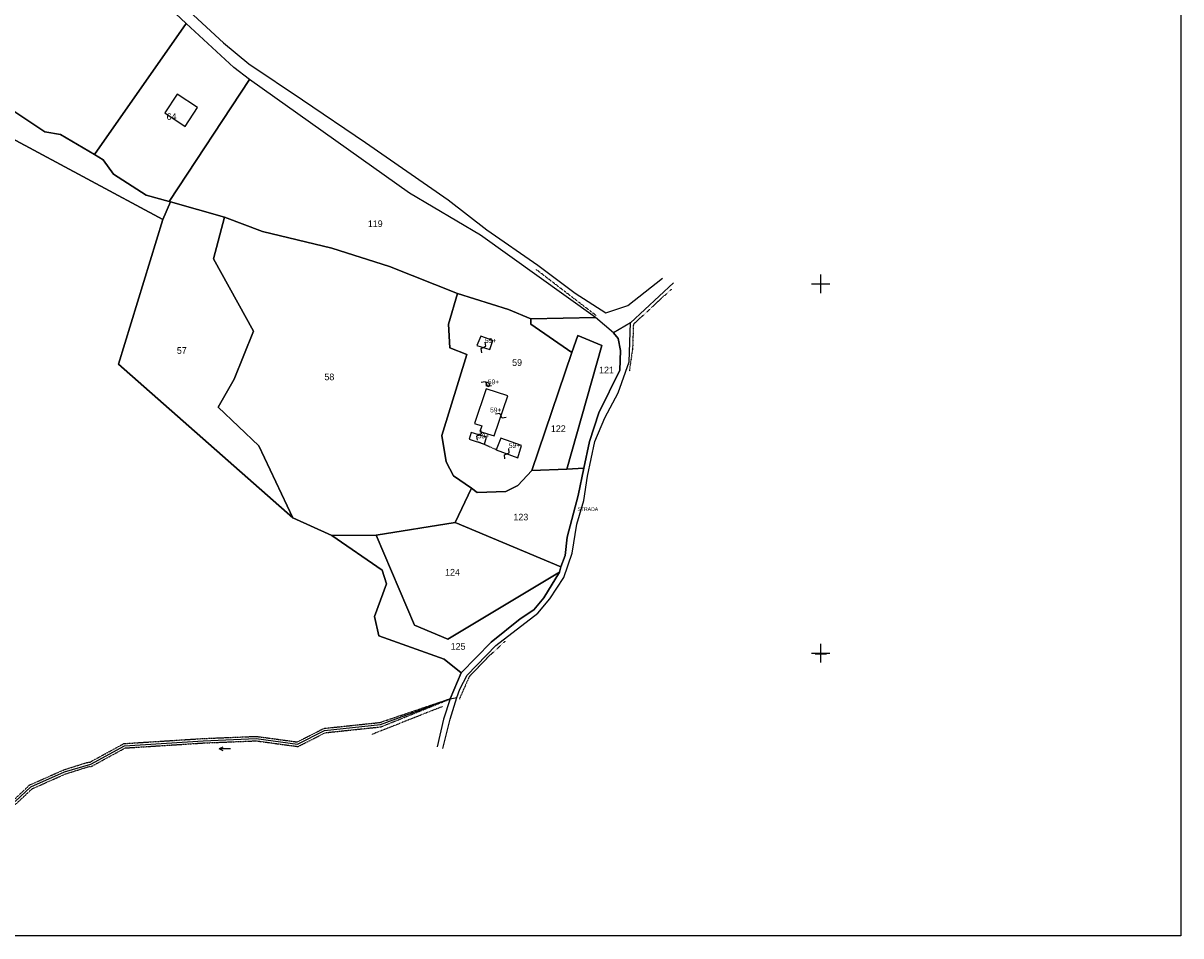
# Model space of a CAD drawing. Header units: metres. Extents: x 3926 to 5195, y -30553 to -28657.
# Tile 3 of 9: x 4568 to 5195, y -30553 to -30059. Entities that reach past the tile are written whole.
import ezdxf

# ---------------------------------------------------------------- set-up
doc = ezdxf.new("R2010")
doc.units = ezdxf.units.M
for name, pattern in [('CONTINUA', [0]), ('INTERNA', [0]), ('TRATTEGGIATA2', [0.3, 0.15, -0.15]), ('TRATTO-PUNTO', [0.4, 0.15, -0.125, 0, -0.125])]:
    doc.linetypes.add(name, pattern=pattern)
for name, color, linetype in [('CONFINE', 3, 'CONTINUA'), ('FABBRICATI', 1, 'CONTINUA'), ('LINEEVARIE', 6, 'CONTINUA'), ('PARTICELLE', 7, 'CONTINUA'), ('SIMBOLI', 6, 'CONTINUA'), ('STRADE', 8, 'CONTINUA')]:
    doc.layers.add(name, color=color, linetype=linetype)

# ---------------------------------------------------------------- blocks, each defined once
blk = doc.blocks.new('1', base_point=(5, 5))
at = {"layer": 'SIMBOLI'}
for p, q in [((5, 2), (5, 8)), ((2, 5), (8, 5))]:
    blk.add_line(p, q, dxfattribs=at)
blk = doc.blocks.new('3', base_point=(5, 5))
at = {"layer": 'SIMBOLI'}
for p, q in [((5, 0), (5, 10)), ((0, 5), (10, 5))]:
    blk.add_line(p, q, dxfattribs=at)
blk = doc.blocks.new('6', base_point=(8, 5))
at = {"layer": 'SIMBOLI'}
for p in [(2, 5), (6, 6), (6, 4)]:
    blk.add_line(p, (8, 5), dxfattribs=at)
blk = doc.blocks.new('9', base_point=(5, 5))
at = {"layer": 'SIMBOLI'}
for p, q in [((2, 5), (4, 6)), ((4, 6), (6, 4)), ((6, 4), (8, 5))]:
    blk.add_line(p, q, dxfattribs=at)

msp = doc.modelspace()

# ---------------------------------------------------------------- linework, layer by layer
at = {"layer": 'CONFINE'}
msp.add_lwpolyline([(4563.897, -30480.319), (4572.356, -30472.337), (4590.545, -30464.29), (4604.756, -30460.081), (4623.084, -30450.103), (4665.685, -30447.38), (4694.36, -30446.224), (4716.781, -30449.275), (4731.325, -30441.863), (4761.608, -30438.664), (4799.318, -30424.746), (4803.012, -30423.959), (4804.602, -30419.376), (4808.604, -30411.831), (4824.102, -30395.775), (4846.888, -30378.248), (4853.423, -30370.482), (4860.945, -30358.95), (4865.366, -30345.914), (4868.045, -30330.198), (4871.808, -30317.37), (4873.693, -30304.148), (4877.618, -30285.324), (4883.104, -30272.485), (4890.309, -30258.974), (4896.224, -30242.219), (4897.093, -30221.18), (4887.855, -30226.475), (4878.119, -30218.208), (4815.733, -30173.762), (4777.416, -30150.952), (4690.789, -30089.344), (4682.18, -30082.847), (4656.475, -30059.089), (4630.053, -30034.167)], dxfattribs=at)
at = {"layer": 'FABBRICATI'}
for points in [[(4813.863, -30233.369), (4820.871, -30235.558), (4822.46, -30230.721), (4815.957, -30228.427), (4813.863, -30233.369)], [(4816.499, -30276.809), (4815.483, -30279.978), (4823.119, -30282.385), (4830.571, -30260.591), (4818.788, -30256.859), (4812.481, -30275.604), (4816.499, -30276.809)], [(4820.916, -30253.92), (4819.207, -30253.274), (4818.597, -30255.035), (4820.306, -30255.593), (4820.916, -30253.92)], [(4810.743, -30280.559), (4809.733, -30284.17), (4817.904, -30286.741), (4819.005, -30283.068), (4810.743, -30280.559)], [(4824.286, -30289.845), (4835.921, -30294.188), (4838.054, -30287.518), (4826.726, -30283.58), (4824.286, -30289.845)]]:
    msp.add_lwpolyline(points, close=True, dxfattribs=at)
at = {"layer": 'LINEEVARIE', "color": 2}
msp.add_lwpolyline([(3926, -30553), (3926, -28657), (5195, -28657), (5195, -30553), (3926, -30553)], dxfattribs=at)
at = {"layer": 'LINEEVARIE'}
for points in [[(4658, -30052.322), (4676.666, -30069.573), (4690.427, -30080.912), (4719.346, -30100.331), (4753.561, -30123.524), (4798.371, -30154.572), (4819.209, -30170.792), (4846.757, -30189.864), (4867.133, -30205.021), (4883.727, -30215.681), (4895.61, -30211.842), (4914.41, -30196.984)], [(4920.306, -30199.434), (4897.093, -30221.18)], [(4799.318, -30424.746), (4795.845, -30435.641), (4792.351, -30450.754)], [(4795.448, -30451.546), (4799.343, -30435.72), (4803.012, -30423.959)]]:
    msp.add_lwpolyline(points, dxfattribs=at)
at = {"layer": 'LINEEVARIE', "linetype": 'INTERNA'}
msp.add_lwpolyline([(4655.849, -30114.793), (4662.617, -30104.53), (4651.608, -30097.27), (4644.84, -30107.533), (4655.849, -30114.793)], dxfattribs=at)
at = {"layer": 'LINEEVARIE', "linetype": 'TRATTO-PUNTO'}
for points in [[(4878.671, -30217.391), (4845.861, -30192.207)], [(4919.114, -30202.947), (4898.568, -30221.983), (4898.15, -30234.84), (4896.411, -30247.248)], [(4829.053, -30393.506), (4819.234, -30402.717), (4809.724, -30412.585), (4804.335, -30424.814)], [(4795.14, -30428.889), (4756.982, -30443.978)]]:
    msp.add_lwpolyline(points, dxfattribs=at)
at = {"layer": 'LINEEVARIE', "linetype": 'TRATTEGGIATA2'}
for points in [[(4824.286, -30289.845), (4814.628, -30285.642)], [(4497.578, -30482.615), (4516.443, -30491.187), (4521.831, -30496.569), (4549.59, -30491.872), (4564.661, -30481.253), (4573.032, -30473.354), (4590.972, -30465.417), (4603.062, -30461.572), (4605.151, -30461.236), (4623.426, -30451.286), (4665.747, -30448.582), (4694.303, -30447.431), (4716.992, -30450.519), (4731.673, -30443.036), (4761.901, -30439.843), (4799.318, -30424.746)], [(4498.573, -30480.424), (4517.835, -30489.176), (4522.653, -30493.989), (4548.651, -30489.59), (4563.134, -30479.385), (4571.681, -30471.32), (4590.118, -30463.164), (4602.502, -30459.225), (4604.362, -30458.925), (4622.742, -30448.919), (4665.622, -30446.178), (4694.418, -30445.017), (4716.57, -30448.032), (4730.977, -30440.689), (4761.351, -30437.481), (4799.721, -30424.489), (4799.318, -30424.746)]]:
    msp.add_lwpolyline(points, dxfattribs=at)
at = {"layer": 'PARTICELLE'}
for points in [[(4537.543, -30089.653), (4579.95, -30117.719), (4588.474, -30119.136), (4606.876, -30130.086), (4656.475, -30059.089), (4656.475, -30059.089), (4630.053, -30034.167), (4607.509, -30042.7), (4582.033, -30015.283), (4569.405, -29991.844), (4571.023, -29962.926), (4571.029, -29962.824), (4571.034, -29962.799), (4572.058, -29950.714), (4572.981, -29950.32), (4582.048, -29946.49), (4585.084, -29945.261), (4588.291, -29945.232), (4601.161, -29944.994), (4603.76, -29932.377), (4608.843, -29912.428), (4613.798, -29896.137), (4557.807, -29904.537)], [(4561.883, -30121.244), (4643.827, -30165.203), (4647.866, -30155.625), (4647.309, -30155.47), (4634.817, -30152.003), (4617.001, -30140.64), (4611.525, -30132.852), (4606.876, -30130.086), (4588.474, -30119.136), (4579.95, -30117.719), (4537.543, -30089.653)], [(4563.897, -30480.319), (4572.356, -30472.337), (4590.545, -30464.29), (4604.756, -30460.081), (4623.084, -30450.103), (4665.685, -30447.38), (4694.36, -30446.224), (4716.781, -30449.275), (4731.325, -30441.863), (4761.608, -30438.664), (4799.318, -30424.746), (4799.318, -30424.746), (4805.25, -30410.686), (4796.078, -30403.176), (4760.668, -30390.507), (4758.418, -30380.158), (4764.833, -30362.384), (4762.502, -30354.982), (4735.26, -30336.264), (4714.215, -30326.751), (4619.736, -30243.451), (4643.827, -30165.203), (4561.883, -30121.244)]]:
    msp.add_lwpolyline(points, dxfattribs=at)
for points in [[(4656.475, -30059.089), (4606.876, -30130.086), (4611.525, -30132.852), (4617.001, -30140.64), (4634.817, -30152.003), (4647.309, -30155.47), (4690.789, -30089.344), (4682.18, -30082.847), (4656.475, -30059.089)], [(4690.789, -30089.344), (4647.309, -30155.47), (4647.866, -30155.625), (4677.167, -30163.928), (4697.793, -30171.753), (4735.356, -30180.8), (4766.438, -30190.602), (4803.281, -30205.344), (4830.909, -30214), (4843.106, -30218.949), (4878.119, -30218.208), (4815.733, -30173.762), (4777.416, -30150.952), (4690.789, -30089.344)], [(4647.866, -30155.625), (4643.827, -30165.203), (4619.736, -30243.451), (4714.215, -30326.751), (4695.804, -30287.805), (4673.665, -30266.817), (4682.48, -30251.619), (4692.944, -30225.69), (4671.187, -30186.562), (4677.167, -30163.928), (4647.866, -30155.625)], [(4677.167, -30163.928), (4671.187, -30186.562), (4692.944, -30225.69), (4682.48, -30251.619), (4673.665, -30266.817), (4695.804, -30287.805), (4714.215, -30326.751), (4735.26, -30336.264), (4759.28, -30336.002), (4802.158, -30329.316), (4810.948, -30310.612), (4801.223, -30303.97), (4797.218, -30296.427), (4794.789, -30282.218), (4808.424, -30238.333), (4799.124, -30234.585), (4798.479, -30221.888), (4803.281, -30205.344), (4766.438, -30190.602), (4735.356, -30180.8), (4697.793, -30171.753), (4677.167, -30163.928)], [(4843.518, -30300.996), (4865.175, -30237.244), (4843.024, -30221.794), (4843.106, -30218.949), (4830.909, -30214), (4803.281, -30205.344), (4798.479, -30221.888), (4799.124, -30234.585), (4808.424, -30238.333), (4794.789, -30282.218), (4797.218, -30296.427), (4801.223, -30303.97), (4810.948, -30310.612), (4814.056, -30312.979), (4829.559, -30312.368), (4835.973, -30309.226), (4843.518, -30300.996)], [(4878.119, -30218.208), (4843.106, -30218.949), (4843.024, -30221.794), (4865.175, -30237.244), (4868.557, -30227.924), (4881.467, -30233.478), (4862.467, -30300.311), (4871.738, -30299.843), (4874.881, -30285.292), (4879.842, -30269.814), (4891.188, -30246.775), (4891.671, -30236.052), (4890.41, -30229.557), (4887.855, -30226.475), (4878.119, -30218.208)], [(4862.467, -30300.311), (4881.467, -30233.478), (4868.557, -30227.924), (4865.175, -30237.244), (4843.518, -30300.996), (4862.467, -30300.311)], [(4802.158, -30329.316), (4859.335, -30353.27), (4861.674, -30347.006), (4862.721, -30337.143), (4868.647, -30314.597), (4871.738, -30299.843), (4862.467, -30300.311), (4843.518, -30300.996), (4835.973, -30309.226), (4829.559, -30312.368), (4814.056, -30312.979), (4810.948, -30310.612), (4802.158, -30329.316)], [(4802.158, -30329.316), (4759.28, -30336.002), (4780.039, -30384.84), (4798.183, -30392.34), (4858.594, -30356.12), (4859.335, -30353.27), (4802.158, -30329.316)], [(4805.25, -30410.686), (4821.657, -30393.962), (4837.231, -30381.462), (4844.748, -30376.535), (4850.126, -30370.047), (4858.594, -30356.12), (4798.183, -30392.34), (4780.039, -30384.84), (4759.28, -30336.002), (4735.26, -30336.264), (4762.502, -30354.982), (4764.833, -30362.384), (4758.418, -30380.158), (4760.668, -30390.507), (4796.078, -30403.176), (4805.25, -30410.686)]]:
    msp.add_lwpolyline(points, close=True, dxfattribs=at)
at = {"layer": 'STRADE'}
msp.add_lwpolyline([(4887.855, -30226.475), (4890.41, -30229.557), (4891.671, -30236.052), (4891.188, -30246.775), (4879.842, -30269.814), (4874.881, -30285.292), (4871.738, -30299.843), (4868.647, -30314.597), (4862.721, -30337.143), (4861.674, -30347.006), (4859.335, -30353.27), (4858.594, -30356.12), (4850.126, -30370.047), (4844.748, -30376.535), (4837.231, -30381.462), (4821.657, -30393.962), (4805.25, -30410.686), (4799.318, -30424.746), (4803.012, -30423.959), (4804.602, -30419.376), (4808.604, -30411.831), (4824.102, -30395.775), (4846.888, -30378.248), (4853.423, -30370.482), (4860.945, -30358.95), (4865.366, -30345.914), (4868.045, -30330.198), (4871.808, -30317.37), (4873.693, -30304.148), (4877.618, -30285.324), (4883.104, -30272.485), (4890.309, -30258.974), (4896.224, -30242.219), (4897.093, -30221.18), (4887.855, -30226.475)], close=True, dxfattribs=at)

# ---------------------------------------------------------------- block references
at = {"layer": 'SIMBOLI'}
for name, p in [('3', (5000, -30200)), ('3', (5000, -30400)), ('1', (5000.09, -30400.334))]:
    msp.add_blockref(name, p, dxfattribs=at)
for name, p, rotation in [('9', (4817.367, -30234.464), 72.656), ('9', (4818.902, -30254.155), 340.935), ('9', (4826.845, -30271.488), 161.128), ('9', (4814.874, -30281.814), 253.151), ('9', (4830.104, -30292.016), 69.562), ('6', (4674.381, -30451.844), 181.011)]:
    msp.add_blockref(name, p, dxfattribs=dict(at, rotation=rotation))

# ---------------------------------------------------------------- texts
at = {"layer": 'FABBRICATI', "color": 7}
for p in [(4818.244, -30231.993), (4819.767, -30254.434), (4820.988, -30269.622), (4814.354, -30283.65), (4831.139, -30288.884)]:
    msp.add_text('59+', height=2.6, dxfattribs=at).set_placement(p)
at = {"layer": 'PARTICELLE', "color": 7}
for s, p in [('64', (4645.837, -30111.286)), ('119', (4754.788, -30169.291)), ('57', (4651.371, -30237.905)), ('59', (4832.924, -30244.429)), ('121', (4880, -30248.475)), ('58', (4731.287, -30252.208)), ('122', (4853.916, -30280.198)), ('123', (4833.62, -30328.09)), ('124', (4796.628, -30357.956)), ('125', (4799.641, -30398.122))]:
    msp.add_text(s, height=3.6, dxfattribs=at).set_placement(p)
at = {"layer": 'STRADE', "color": 7}
msp.add_text('STRADA', height=2, dxfattribs=at).set_placement((4868.308, -30322.963))

doc.saveas('drawing.dxf')
